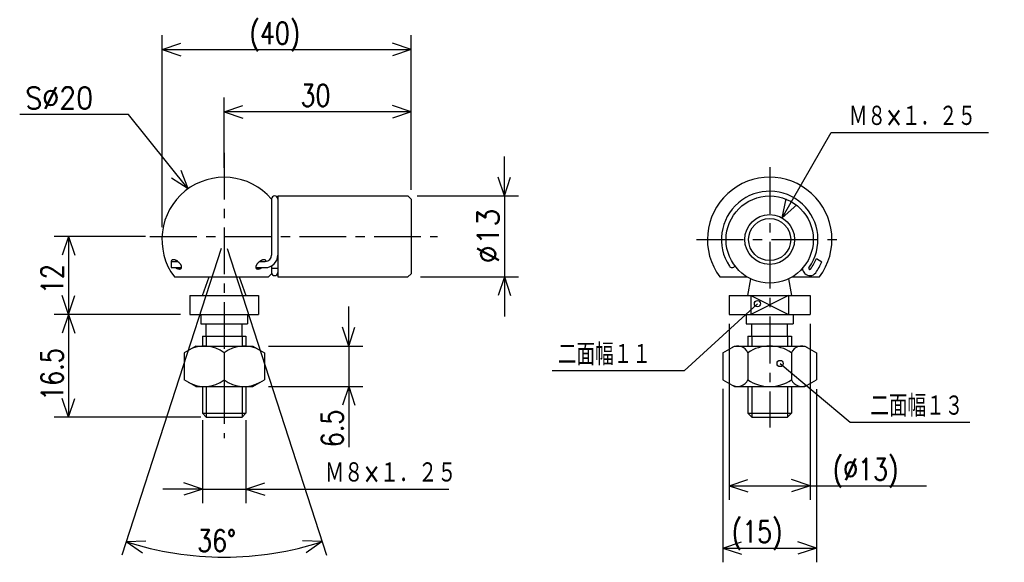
# Model space of a CAD drawing. Extents: x -165 to -7, y 108 to 195.
import ezdxf

# ---------------------------------------------------------------- set-up
doc = ezdxf.new("R2010")
doc.units = 0
doc.linetypes.add('CENTER', pattern=[12, 7.5, -1.5, 1.5, -1.5])
doc.layers.get('0').update_dxf_attribs({"linetype": 'CONTINUOUS'})
doc.styles.get("Standard").update_dxf_attribs({"font": 'txt', "bigfont": 'BIGFONT'})

msp = doc.modelspace()

# ---------------------------------------------------------------- linework, layer by layer
at = {"color": 7, "linetype": 'CONTINUOUS'}
for p, q in [((-142.52881, 161.84222), (-142.52881, 192.62822)), ((-142.52881, 190.34222), (-139.52881, 191.34222)), ((-102.54131, 190.34222), (-105.54131, 191.34222)), ((-102.54131, 167.84222), (-102.54131, 192.62822)), ((-142.52881, 190.34222), (-102.54131, 190.34222)), ((-142.52881, 190.34222), (-139.52881, 189.34222)), ((-102.54131, 190.34222), (-105.54131, 189.34222)), ((-132.54132, 171.34222), (-132.54132, 182.62822)), ((-102.54131, 167.84222), (-102.54131, 182.62822)), ((-132.54132, 180.34222), (-129.54132, 181.34222)), ((-102.54131, 180.34222), (-132.54132, 180.34222)), ((-132.54132, 180.34222), (-129.54132, 179.34222)), ((-102.54131, 180.34222), (-105.54131, 181.34222)), ((-102.54131, 180.34222), (-105.54131, 179.34222)), ((-147.923, 179.92899), (-165.38242, 179.92899)), ((-138.34732, 167.98412), (-147.923, 179.92899)), ((-42.945614, 163.30511), (-35.084538, 177.02347)), ((-35.084538, 177.02347), (-9.824054, 177.02347)), ((-87.541313, 166.84222), (-87.541313, 173.19222)), ((-138.34732, 167.98412), (-139.44353, 170.95031)), ((-138.34732, 167.98412), (-141.00401, 169.69935)), ((-87.541313, 166.84222), (-88.541313, 169.84222)), ((-87.541313, 166.84222), (-86.541313, 169.84222)), ((-124.94198, 166.34222), (-124.94198, 157.34222)), ((-123.94198, 166.84222), (-103.04131, 166.84222)), ((-123.94198, 166.84222), (-123.94198, 153.84222)), ((-103.04132, 166.84222), (-102.54132, 166.34222)), ((-102.54131, 166.34222), (-102.54131, 154.34222)), ((-101.54131, 166.84222), (-85.25531, 166.84222)), ((-87.541313, 166.84222), (-87.541313, 153.84222)), ((-42.945614, 163.30511), (-42.321692, 166.40523)), ((-42.945614, 163.30511), (-40.586406, 165.41085)), ((-145.19522, 160.34222), (-159.82732, 160.34222)), ((-157.54132, 160.34222), (-158.54132, 157.34222)), ((-157.54132, 160.34222), (-157.54132, 147.84222)), ((-157.54132, 160.34222), (-156.54132, 157.34222)), ((-133.00486, 158.41564), (-148.9928, 109.20987)), ((-132.07781, 158.41565), (-116.08989, 109.20987)), ((-37.442924, 156.79459), (-36.569523, 156.29033)), ((-141.05888, 156.34222), (-140.005, 156.34222)), ((-141.03755, 156.34222), (-141.03755, 155.34222)), ((-141.03755, 155.34222), (-139.3855, 155.34222)), ((-127.46395, 155.34222), (-125.94198, 155.34222)), ((-126.84444, 156.34222), (-125.94198, 156.34222)), ((-124.94198, 155.61017), (-124.94198, 154.34222)), ((-124.94198, 155.23961), (-123.94198, 155.23961)), ((-124.94198, 155.23961), (-124.94198, 154.55223)), ((-38.634151, 155.13199), (-38.598328, 155.09616)), ((-140.54134, 153.84222), (-125.44198, 153.84222)), ((-136.04134, 150.84222), (-134.94942, 153.84222)), ((-130.13324, 153.84222), (-129.04134, 150.84221)), ((-125.44198, 153.84222), (-124.94198, 154.34222)), ((-123.94198, 153.84222), (-103.04131, 153.84222)), ((-102.54133, 154.34222), (-103.04133, 153.84222)), ((-101.04131, 153.84222), (-85.25531, 153.84222)), ((-87.541313, 153.84222), (-88.541313, 150.84222)), ((-87.541313, 153.84222), (-86.541313, 150.84222)), ((-87.541313, 153.84222), (-87.541313, 147.49222)), ((-52.947716, 153.84222), (-48.553268, 153.84222)), ((-48.447716, 150.84222), (-47.973774, 153.53009)), ((-41.921661, 153.53009), (-41.447716, 150.84222)), ((-41.342163, 153.84222), (-36.947716, 153.84222)), ((-39.341259, 154.42488), (-39.305435, 154.38905)), ((-157.54132, 147.84222), (-158.54132, 150.84222)), ((-157.54132, 147.84222), (-156.54132, 150.84222)), ((-138.04134, 150.84222), (-127.04131, 150.84222)), ((-138.04134, 150.84222), (-138.04134, 147.84222)), ((-127.04131, 150.84222), (-127.04131, 147.84222)), ((-51.447716, 150.84222), (-38.447716, 150.84222)), ((-51.447716, 150.84222), (-51.447716, 147.84222)), ((-47.947716, 150.84222), (-47.947716, 147.84222)), ((-41.947712, 150.84222), (-47.947716, 147.84222)), ((-47.947716, 150.84222), (-41.947716, 147.84222)), ((-41.947716, 150.84222), (-41.947716, 147.84222)), ((-38.447716, 150.84222), (-38.447716, 147.84222)), ((-112.54131, 142.75958), (-112.54131, 149.10958)), ((-46.909065, 149.55641), (-58.655735, 138.80241)), ((-139.54134, 147.84222), (-159.82732, 147.84222)), ((-139.54515, 147.84222), (-159.82732, 147.84222)), ((-157.54132, 147.84222), (-158.54132, 144.84222)), ((-157.54132, 147.84222), (-157.54132, 131.34222)), ((-157.54132, 147.84222), (-156.54132, 144.84222)), ((-138.04134, 147.84222), (-127.04131, 147.84222)), ((-136.29132, 147.84222), (-136.29132, 146.34222)), ((-128.79132, 147.84222), (-128.79132, 146.34222)), ((-51.447716, 147.84222), (-38.447716, 147.84222)), ((-48.697716, 147.84222), (-48.697716, 146.34222)), ((-41.197716, 147.84222), (-41.197716, 146.34222)), ((-136.29132, 146.34222), (-128.79132, 146.34222)), ((-135.41632, 144.34222), (-135.41632, 146.34222)), ((-129.66632, 144.34222), (-129.66632, 146.34222)), ((-112.54131, 142.75958), (-113.54131, 145.75958)), ((-112.54131, 142.75958), (-111.54131, 145.75958)), ((-51.447716, 146.34222), (-51.447716, 118.05622)), ((-48.697716, 146.34222), (-41.197716, 146.34222)), ((-47.822716, 144.34222), (-47.822716, 146.34222)), ((-42.072716, 144.34222), (-42.072716, 146.34222)), ((-38.447716, 146.34222), (-38.447716, 118.05622)), ((-136.04132, 144.34222), (-136.04132, 142.75958)), ((-136.04132, 144.34222), (-129.04132, 144.34222)), ((-135.41632, 144.34222), (-135.41632, 142.75958)), ((-129.66632, 144.34222), (-129.66632, 142.75958)), ((-129.04132, 144.34222), (-129.04132, 142.75958)), ((-48.447716, 144.34222), (-48.447716, 142.75958)), ((-48.447716, 144.34222), (-41.447716, 144.34222)), ((-47.822716, 144.34222), (-47.822716, 142.75958)), ((-42.072716, 144.34222), (-42.072716, 142.75958)), ((-41.447716, 144.34222), (-41.447716, 142.75958)), ((-137.11491, 142.75958), (-138.99132, 141.67625)), ((-137.11493, 142.75958), (-127.9677, 142.75958)), ((-127.9677, 142.75958), (-126.09132, 141.67625)), ((-125.41216, 142.75958), (-110.25531, 142.75958)), ((-112.54131, 142.75958), (-112.54131, 136.25958)), ((-52.45327, 141.67624), (-50.576881, 142.75958)), ((-50.576889, 142.75958), (-39.31855, 142.75958)), ((-39.318565, 142.75958), (-37.442173, 141.67625)), ((-138.99132, 141.67625), (-138.99132, 137.34293)), ((-132.54132, 141.67625), (-132.54132, 137.34293)), ((-126.09132, 141.67625), (-126.09132, 137.34293)), ((-52.453278, 141.67624), (-52.453278, 137.34291)), ((-48.447716, 141.67624), (-48.447716, 137.34291)), ((-41.447716, 141.67624), (-41.447716, 137.34291)), ((-37.442162, 141.67624), (-37.442162, 137.34291)), ((-43.269257, 139.96054), (-32.018929, 130.53012)), ((-41.447716, 139.15933), (-41.447716, 137.34291)), ((-58.655735, 138.80241), (-79.87133, 138.80241)), ((-137.11493, 136.25958), (-138.99132, 137.34293)), ((-137.11493, 136.25958), (-127.9677, 136.25958)), ((-136.04132, 136.25958), (-136.04132, 131.96722)), ((-135.41632, 136.25958), (-135.41632, 131.34222)), ((-129.66632, 136.25958), (-129.66632, 131.34222)), ((-129.04132, 136.25958), (-129.04132, 131.96722)), ((-127.9677, 136.25958), (-126.09132, 137.34291)), ((-125.41216, 136.25958), (-110.25531, 136.25958)), ((-112.54131, 136.25958), (-113.54131, 133.25958)), ((-112.54131, 136.25958), (-112.54131, 126.54282)), ((-112.54131, 136.25958), (-111.54131, 133.25958)), ((-112.54131, 136.25958), (-112.54131, 129.90958)), ((-52.453274, 137.34293), (-50.576893, 136.2596)), ((-50.576889, 136.25958), (-39.31855, 136.25958)), ((-48.447716, 136.25958), (-48.447716, 131.96722)), ((-47.822716, 136.25958), (-47.822716, 131.34222)), ((-42.072716, 136.25958), (-42.072716, 131.34222)), ((-41.447716, 136.25958), (-41.447716, 131.96722)), ((-39.31855, 136.25958), (-37.442162, 137.34291)), ((-52.453278, 135.90276), (-52.453278, 108.05622)), ((-37.442162, 135.84291), (-37.442162, 108.05622)), ((-157.54132, 131.34222), (-158.54132, 134.34222)), ((-157.54132, 131.34222), (-156.54132, 134.34222)), ((-136.29132, 131.34222), (-159.82732, 131.34222)), ((-135.41631, 131.34222), (-136.04132, 131.96724)), ((-136.04132, 131.96722), (-129.04132, 131.96722)), ((-135.41632, 131.34222), (-129.66632, 131.34222)), ((-129.66632, 131.34222), (-129.04132, 131.96722)), ((-47.822716, 131.34222), (-48.447723, 131.96724)), ((-48.447716, 131.96722), (-41.447716, 131.96722)), ((-47.822716, 131.34222), (-42.072716, 131.34222)), ((-42.07272, 131.34222), (-41.44772, 131.96722)), ((-136.04132, 130.84222), (-136.04132, 117.52138)), ((-129.04132, 130.84222), (-129.04132, 117.52138)), ((-32.018929, 130.53012), (-12.788685, 130.53012)), ((-136.04132, 119.80737), (-139.04132, 120.80737)), ((-129.04132, 119.80737), (-126.04132, 120.80737)), ((-51.447716, 120.34222), (-48.447716, 121.34222)), ((-51.447716, 120.34222), (-38.447716, 120.34222)), ((-51.447716, 120.34222), (-48.447716, 119.34222)), ((-38.447716, 120.34222), (-41.447716, 121.34222)), ((-38.447716, 120.34222), (-41.447716, 119.34222)), ((-38.447716, 120.34222), (-19.743975, 120.34222)), ((-136.04132, 119.80737), (-142.39132, 119.80737)), ((-136.04132, 119.80737), (-139.04132, 118.80737)), ((-136.04132, 119.80737), (-129.04132, 119.80737)), ((-129.04132, 119.80737), (-96.46801, 119.80737)), ((-129.04132, 119.80737), (-126.04132, 118.80737)), ((-129.04132, 119.80737), (-122.69132, 119.80737)), ((-148.28636, 111.38398), (-145.12625, 111.50107)), ((-148.28636, 111.38398), (-145.68802, 109.58158)), ((-116.79628, 111.38398), (-119.95639, 111.50107)), ((-116.79628, 111.38398), (-119.39462, 109.58158)), ((-52.453278, 110.34222), (-49.453278, 111.34222)), ((-37.442162, 110.34222), (-40.442162, 111.34222)), ((-52.453278, 110.34222), (-37.442162, 110.34222)), ((-52.453278, 110.34222), (-49.453278, 109.34222)), ((-37.442162, 110.34222), (-40.442162, 109.34222))]:
    msp.add_line(p, q, dxfattribs=at)
at = {"color": 7, "linetype": 'CENTER'}
for p, q in [((-132.54132, 173.78357), (-132.54132, 127.9828)), ((-44.947716, 171.4814), (-44.947716, 129.66225)), ((-144.45792, 160.34222), (-98.288155, 160.34222)), ((-56.673363, 159.84222), (-33.222069, 159.84222))]:
    msp.add_line(p, q, dxfattribs=at)
at = {"color": 7, "linetype": 'CONTINUOUS'}
for points in [[(-139.76728, 156.14139, 0.032510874), (-139.8622, 156.22941, 0.032510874), (-139.96297, 156.31131, 0.032510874), (-140.06786, 156.38572, 0.032510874), (-140.17512, 156.45138, 0.032510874), (-140.28294, 156.50718, 0.032510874), (-140.38949, 156.55218, 0.032510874), (-140.49297, 156.58562, 0.032510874), (-140.59165, 156.60694, 0.032510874), (-140.68385, 156.61577, 0.032510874), (-140.76802, 156.61197, 0.032510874), (-140.84273, 156.5956, 0.032510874), (-140.90674, 156.56694, 0.032510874), (-140.95895, 156.52647, 0.032510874), (-140.99849, 156.47488, 0.032510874), (-141.02469, 156.41302, 0.032510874), (-141.0371, 156.34196, -1)], [(-125.81305, 156.35037, 0.032282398), (-125.82689, 156.41999, 0.032282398), (-125.85427, 156.48042, 0.032282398), (-125.89476, 156.53064, 0.032282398), (-125.94767, 156.56982, 0.032282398), (-126.01213, 156.59731, 0.032282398), (-126.08706, 156.61265, 0.032282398), (-126.17122, 156.61559, 0.032282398), (-126.2632, 156.60607, 0.032282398), (-126.36147, 156.58426, 0.032282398), (-126.46441, 156.55051, 0.032282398), (-126.57029, 156.5054, 0.032282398), (-126.67736, 156.44967, 0.032282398), (-126.78384, 156.38424, 0.032282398), (-126.88794, 156.31021, 0.032282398), (-126.98794, 156.22881, 0.032282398), (-127.08218, 156.14139, -1)], [(-140.3379, 155.34201, 0.02081933), (-140.26926, 155.29944, 0.02081933), (-140.20019, 155.2608, 0.02081933), (-140.13117, 155.22635, 0.02081933), (-140.06268, 155.19635, 0.02081933), (-139.9952, 155.171, 0.02081933), (-139.9292, 155.15047, 0.02081933), (-139.86512, 155.13491, 0.02081933), (-139.80343, 155.12442, 0.02081933), (-139.74453, 155.11908, 0.02081933), (-139.68885, 155.11892, 0.02081933), (-139.63676, 155.12395, 0.02081933), (-139.58863, 155.13413, 0.02081933), (-139.54479, 155.14939, 0.02081933), (-139.50555, 155.16962, 0.02081933), (-139.47117, 155.19468, 0.02081933), (-139.4419, 155.2244, -1)], [(-139.4419, 155.2244, 0.021025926), (-139.41773, 155.25894, 0.021025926), (-139.39914, 155.29778, 0.021025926), (-139.38627, 155.34064, 0.021025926), (-139.3792, 155.38722, 0.021025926), (-139.37799, 155.4372, 0.021025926), (-139.38265, 155.49021, 0.021025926), (-139.39314, 155.54589, 0.021025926), (-139.40939, 155.60383, 0.021025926), (-139.43128, 155.66364, 0.021025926), (-139.45866, 155.72489, 0.021025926), (-139.49133, 155.78714, 0.021025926), (-139.52907, 155.84996, 0.021025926), (-139.57161, 155.9129, 0.021025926), (-139.61864, 155.97552, 0.021025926), (-139.66984, 156.03737, 0.021025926), (-139.72484, 156.09802, -1)], [(-127.12461, 156.09802, 0.021025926), (-127.17961, 156.03737, 0.021025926), (-127.23081, 155.97552, 0.021025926), (-127.27785, 155.9129, 0.021025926), (-127.32039, 155.84996, 0.021025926), (-127.35813, 155.78714, 0.021025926), (-127.3908, 155.72489, 0.021025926), (-127.41818, 155.66364, 0.021025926), (-127.44007, 155.60383, 0.021025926), (-127.45632, 155.54589, 0.021025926), (-127.46681, 155.49021, 0.021025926), (-127.47146, 155.4372, 0.021025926), (-127.47026, 155.38722, 0.021025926), (-127.46319, 155.34064, 0.021025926), (-127.45032, 155.29778, 0.021025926), (-127.43173, 155.25894, 0.021025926), (-127.40755, 155.2244, -1)], [(-127.40755, 155.2244, 0.02081933), (-127.37828, 155.19468, 0.02081933), (-127.34391, 155.16962, 0.02081933), (-127.30466, 155.14939, 0.02081933), (-127.26083, 155.13413, 0.02081933), (-127.2127, 155.12395, 0.02081933), (-127.16061, 155.11892, 0.02081933), (-127.10493, 155.11908, 0.02081933), (-127.04603, 155.12442, 0.02081933), (-126.98433, 155.13491, 0.02081933), (-126.92026, 155.15047, 0.02081933), (-126.85425, 155.171, 0.02081933), (-126.78677, 155.19635, 0.02081933), (-126.71829, 155.22635, 0.02081933), (-126.64927, 155.2608, 0.02081933), (-126.5802, 155.29944, 0.02081933), (-126.51155, 155.34201, -1)]]:
    msp.add_lwpolyline(points, format="xyb", dxfattribs=at)
for centre, radius in [((-44.947716, 159.84222), 7), ((-44.947716, 159.84222), 4), ((-44.947716, 159.84222), 4), ((-44.947716, 159.84222), 3.375), ((-46.909065, 149.55641), 0.5), ((-43.269257, 139.96054), 0.5)]:
    msp.add_circle(centre, radius, dxfattribs=at)
for centre, radius, start, end in [((-132.54132, 159.84222), 10, 40.541601, 216.8699), ((-44.947716, 159.84222), 10, 323.1301, 216.8699), ((-124.44198, 166.34222), 0.5, 0, 180), ((-44.947716, 159.84222), 7.75, 324.35191, 213.48539), ((-125.94198, 157.34222), 2, 270, 0), ((-125.94198, 157.34222), 1, 270, 0), ((-44.947716, 159.84222), 8.1, 324.29255, 337.89831), ((-50.994408, 155.84222), 0.5, 213.48542, 270), ((-50.994408, 155.84222), 0.5, 270, 335.21088), ((-38.528084, 155.23805), 1.15, 180.17561, 225), ((-38.528084, 155.23805), 0.15, 144.35273, 224.99897), ((-38.492256, 155.20222), 0.15, 224.99897, 324.29445), ((-44.947716, 159.84222), 9.1, 324.29254, 337.0257), ((-124.44198, 154.55223), 0.5, 180, 270), ((-124.44198, 154.55223), 0.5, 270, 0), ((-38.492256, 155.20222), 1.15, 225, 324.29273), ((-135.72014, 137.55414), 5.205446, 52.361969, 119.99995), ((-129.3625, 137.55414), 5.205446, 59.999969, 127.63803), ((-50.095825, 140.96425), 1.795327, 23.364552, 120.00006), ((-44.947716, 136.56407), 6.195513, 55.602934, 124.39707), ((-39.799606, 140.96425), 1.795327, 59.999939, 156.63545), ((-135.72014, 141.46503), 5.205446, 240.00005, 307.63803), ((-129.3625, 141.46503), 5.205446, 232.36197, 300.00003), ((-50.095825, 138.0549), 1.795327, 239.99994, 336.63545), ((-44.947716, 142.45509), 6.195513, 235.60293, 304.39707), ((-39.799606, 138.0549), 1.795327, 203.36455, 300.00006), ((-132.54132, 159.84222), 50.952015, 252, 288)]:
    msp.add_arc(centre, radius, start, end, dxfattribs=at)

# ---------------------------------------------------------------- texts
for s, width, p in [('(40)', 0.8, (-128.48431, 191.21722)), ('S%%C20', 0.906675, (-164.46841, 180.80399)), ('30', 0.8, (-120.28431, 181.21722)), ('Ｍ８×１．２５', 0.773806, (-32.224054, 177.89847)), ('二面幅１１', 0.776162, (-78.957329, 139.67741)), ('二面幅１３', 0.776162, (-28.788684, 131.40512)), ('(%%C13)', 0.8, (-34.829974, 121.21722)), ('Ｍ８×１．２５', 0.8, (-116.354, 120.68237)), ('(15)', 0.8, (-51.040111, 111.21722)), ('36%%D', 0.8, (-136.88432, 109.76521))]:
    msp.add_text(s, height=3.5, dxfattribs=dict(at, width=width)).set_placement(p)
for s, width, p in [('%%C13', 0.983506, (-88.416313, 155.99922)), ('12', 0.8, (-158.41632, 151.09527)), ('16.5', 0.8, (-158.41632, 133.98832)), ('6.5', 0.8, (-113.41631, 126.54283))]:
    msp.add_text(s, height=3.5, rotation=90.000003, dxfattribs=dict(at, width=width)).set_placement(p)

doc.saveas('drawing.dxf')
